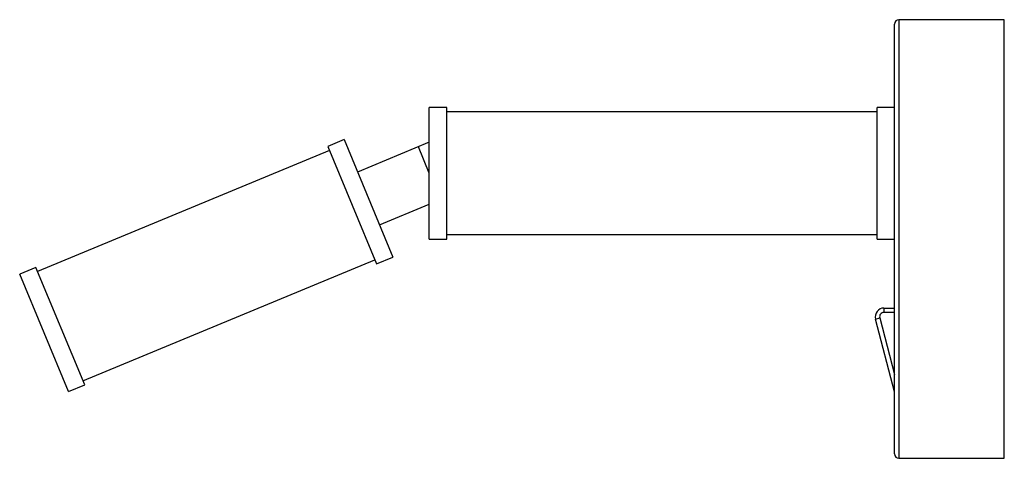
# Paper-space layout '_Derecha' of a CAD drawing. Header units: millimetres. Extents: x -224 to 0, y -50 to 50.
import ezdxf

# ---------------------------------------------------------------- set-up
doc = ezdxf.new("R2010")
doc.units = ezdxf.units.MM

psp = doc.layouts.new('_Derecha')

# ---------------------------------------------------------------- linework, layer by layer
at = {"color": 7, "linetype": 'Continuous', "lineweight": 25}
for p, q in [((0, 50), (-24, 50)), ((0, -50), (0, 50)), ((-25, -49), (-25, 49)), ((-127, 30), (-131, 30)), ((-131, 0), (-131, 30)), ((-127, 0), (-127, 30)), ((-25, 30), (-29, 30)), ((-29, 0), (-29, 30)), ((-29, 29), (-127, 29)), ((-150.41, 22.65), (-154.11, 21.12)), ((-150.41, 22.65), (-139.3, -4.14)), ((-153.72, 20.19), (-220.23, -7.39)), ((-154.11, 21.12), (-143, -5.67)), ((-131, 22.04), (-147.35, 15.26)), ((-142.37, 3.25), (-131, 7.96)), ((-131, 0), (-127, 0)), ((-127, 1), (-29, 1)), ((-29, 0), (-25, 0)), ((-143, -5.67), (-139.3, -4.14)), ((-220.61, -6.47), (-224.31, -8)), ((-209.5, -33.25), (-220.61, -6.47)), ((-209.89, -32.33), (-143.38, -4.75)), ((-213.2, -34.79), (-224.31, -8)), ((-27.41, -15.74), (-27.41, -16.74)), ((-27.41, -15.74), (-25, -15.74)), ((-29.34, -18.25), (-28.38, -18)), ((-25, -34.82), (-29.34, -18.25)), ((-213.2, -34.79), (-209.5, -33.25)), ((-24, -50), (0, -50))]:
    psp.add_line(p, q, dxfattribs=at)
at = {"color": 8, "linetype": 'Continuous', "lineweight": 25}
for p, q in [((-24, 50), (-24, -50)), ((-131, 15), (-133.49, 21)), ((-25, -16.74), (-27.41, -16.74)), ((-28.38, -18), (-25, -30.88))]:
    psp.add_line(p, q, dxfattribs=at)
at = {"color": 7, "linetype": 'Continuous', "lineweight": 25}
for centre, radius, start, end in [((-24, 49), 1, 90, 180), ((-27.41, -17.74), 2, 90, 194.6865), ((-27.41, -17.74), 1, 90, 194.6865), ((-24, -49), 1, 180, 270)]:
    psp.add_arc(centre, radius, start, end, dxfattribs=at)

doc.saveas('drawing.dxf')
